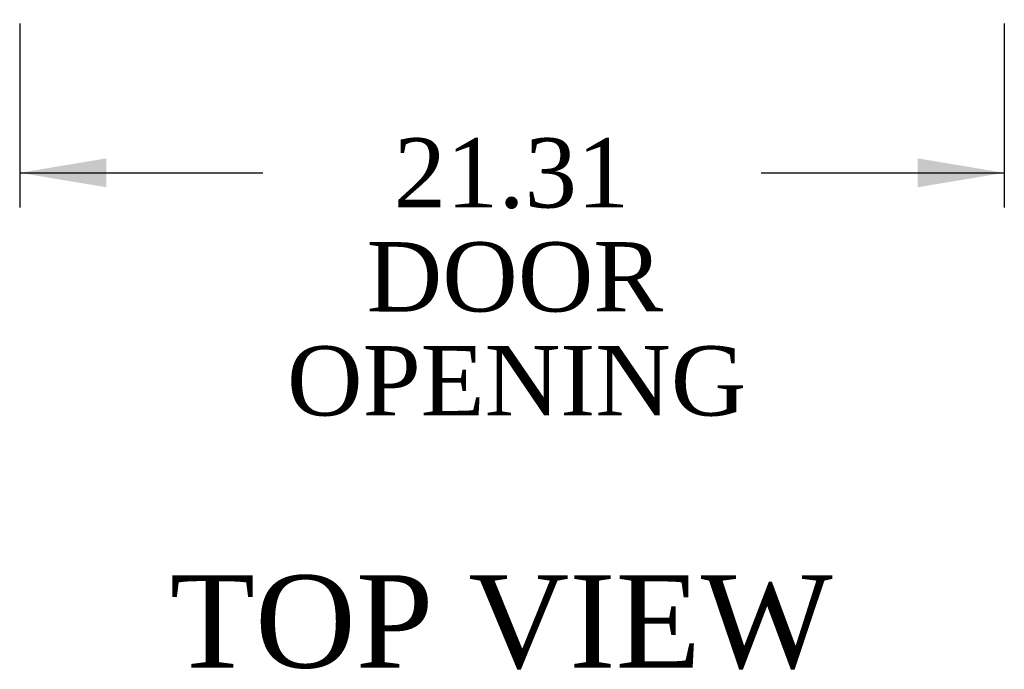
# Model space of a CAD drawing. Header units: inches. Extents: x 1 to 299, y -2 to 199.
# Tile 46 of 75: x 68 to 89, y 157 to 172. Entities that reach past the tile are written whole.
import ezdxf
from ezdxf.enums import TextEntityAlignment as Align

# ---------------------------------------------------------------- set-up
doc = ezdxf.new("R2010")
doc.units = ezdxf.units.IN
doc.header["$MEASUREMENT"] = 0
doc.layers.add('Default', color=7, linetype='Continuous')
doc.styles.add('SEACAD_Times_New_Roman', font='times.ttf')
doc.dimstyles.new('HAMMOND_(STH_-_300x200)', dxfattribs={"dimtxt": 1.5, "dimasz": 1.875, "dimexe": 0.75, "dimexo": 0.75, "dimgap": 0.375, "dimtad": 0, "dimtih": 1, "dimtoh": 1, "dimzin": 0, "dimdsep": 46, "dimtxsty": 'SEACAD_Times_New_Roman', "dimblk1": '_SE_FILLED', "dimblk2": '_SE_FILLED', "dimsah": 1, "dimcen": 0.75, "dimadec": 0, "dimazin": 0, "dimtfac": 0.8, "dimtofl": 0, "dimtmove": 0, "dimatfit": 3, "dimfxl": 1, "dimtolj": 1, "dimtzin": 0, "dimarcsym": 0})

# ---------------------------------------------------------------- blocks, each defined once
blk = doc.blocks.new('DMBLK2819')
at = {"layer": 'Default', "linetype": 'Continuous'}
for points in [[(69.74, 167.921), (69.74, 168.546), (67.865, 168.233)], [(87.3, 167.921), (89.175, 168.233), (87.3, 168.546)]]:
    blk.add_hatch(color=7, dxfattribs=at).paths.add_polyline_path(points)
at = {"layer": 'Default', "color": 7, "linetype": 'Continuous'}
for p, q in [((67.865, 171.464), (67.865, 167.483)), ((89.175, 171.464), (89.175, 167.483)), ((67.865, 168.233), (73.125, 168.233)), ((83.915, 168.233), (89.175, 168.233))]:
    blk.add_line(p, q, dxfattribs=at)
at = {"layer": 'Default', "color": 7, "linetype": 'Continuous', "style": 'SEACAD_Times_New_Roman'}
for s, p in [('21.31', (75.961, 168.983)), ('DOOR', (75.374, 166.733)), ('OPENING', (73.65, 164.483))]:
    blk.add_text(s, height=1.5, dxfattribs=at).set_placement(p, align=Align.TOP_LEFT)
blk = doc.blocks.new('_SE_FILLED')
at = {"color": 0}
blk.add_line((0, 0), (-1, 0), dxfattribs=at)
blk.add_solid([(0, 0), (-1, -0.1665), (-1, 0.1665), (0, 0)], dxfattribs=at)

msp = doc.modelspace()

# ---------------------------------------------------------------- texts
at = {"layer": 'Default', "color": 7, "linetype": 'Continuous', "style": 'SEACAD_Times_New_Roman'}
msp.add_text('TOP VIEW', height=2, dxfattribs=at).set_placement((71.113, 159.528), align=Align.TOP_LEFT)

# ---------------------------------------------------------------- dimensions: what is measured, and where the dimension line sits
at = {"layer": 'Default', "color": 7, "linetype": 'Continuous'}
dim = msp.add_linear_dim(base=(67.865, 168.233), p1=(67.865, 172.214), p2=(89.175, 172.214), angle=0, text='\\A1;<>\\PDOOR\\XOPENING', dimstyle='HAMMOND_(STH_-_300x200)', dxfattribs=at)
dim.commit()
dim.dimension.update_dxf_attribs({"geometry": 'DMBLK2819', "text_midpoint": (78.52, 168.233), "dimtype": 161})

doc.saveas('drawing.dxf')
